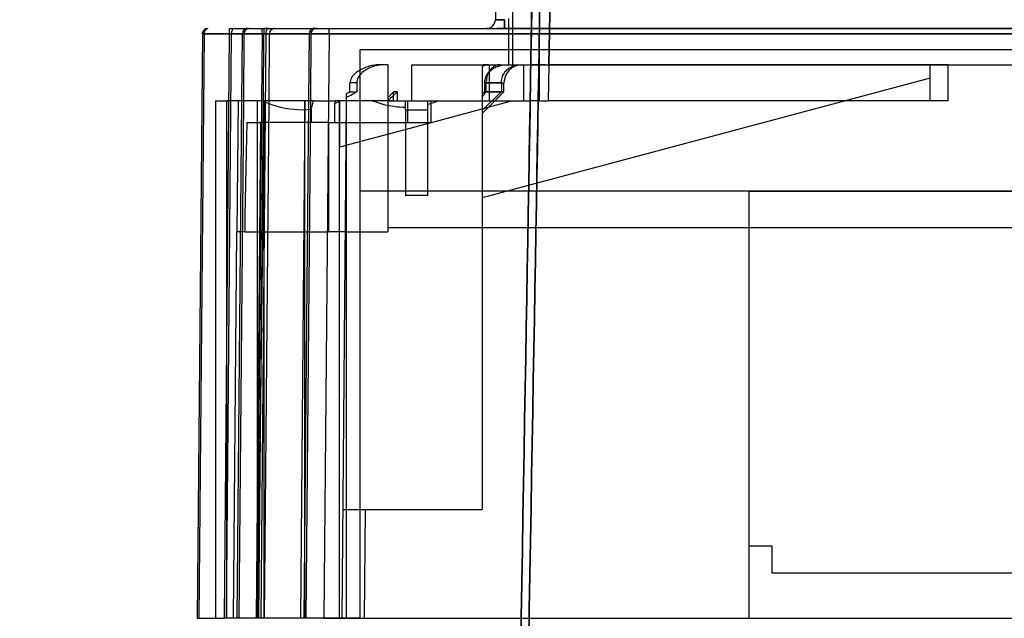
# Model space of a CAD drawing. Header units: millimetres. Extents: x -263 to 131, y -3009 to 324.
# Tile 1 of 9: x -263 to -154, y 192 to 258. Entities that reach past the tile are written whole.
import ezdxf

# ---------------------------------------------------------------- set-up
doc = ezdxf.new("R2010")
doc.units = ezdxf.units.MM
doc.layers.add('MAIN-1', color=7, linetype='Continuous')
doc.layers.add('MAIN-2', color=7, linetype='Continuous')

msp = doc.modelspace()

# ---------------------------------------------------------------- linework, layer by layer
at = {"layer": 'MAIN-1'}
for p, q in [((-209.19, 313.34), (-210.15, 258.1)), ((-206.24, 253.12), (-205.25, 309.45)), ((-203.25, 309.47), (-204.24, 253.12)), ((-208.25, 259.24), (-208.25, 253.12)), ((-210.15, 258.1), (-210.15, 258.1)), ((-210.15, 258.1), (-210.15, 258.1)), ((-210.15, 258.1), (-210.14, 258.1)), ((-210.14, 258.1), (-210.14, 258.1)), ((-210.14, 258.1), (-210.13, 258.1)), ((-210.13, 258.1), (-210.12, 258.1)), ((-210.12, 258.1), (-210.1, 258.1)), ((-210.1, 258.1), (-210.09, 258.1)), ((-210.09, 258.1), (-210.07, 258.1)), ((-210.07, 258.1), (-210.05, 258.1)), ((-210.05, 258.1), (-210.03, 258.1)), ((-210.03, 258.1), (-210.01, 258.1)), ((-210.01, 258.1), (-209.99, 258.09)), ((-209.99, 258.09), (-209.96, 258.09)), ((-209.96, 258.09), (-209.93, 258.09)), ((-209.93, 258.09), (-209.9, 258.09)), ((-209.9, 258.09), (-209.87, 258.09)), ((-209.87, 258.09), (-209.84, 258.09)), ((-209.84, 258.09), (-209.81, 258.09)), ((-209.81, 258.09), (-209.78, 258.09)), ((-209.78, 258.09), (-209.74, 258.09)), ((-209.74, 258.09), (-209.7, 258.09)), ((-209.7, 258.09), (-209.66, 258.1)), ((-209.66, 258.1), (-209.63, 258.1)), ((-209.63, 258.1), (-209.59, 258.1)), ((-209.59, 258.1), (-209.54, 258.1)), ((-209.54, 258.1), (-209.5, 258.1)), ((-209.5, 258.1), (-209.46, 258.1)), ((-209.46, 258.1), (-209.42, 258.1)), ((-209.42, 258.1), (-209.37, 258.1)), ((-209.37, 258.1), (-209.33, 258.1)), ((-209.33, 258.1), (-209.29, 258.1)), ((-209.29, 258.1), (-209.24, 258.1)), ((-209.24, 258.1), (-209.2, 258.1)), ((-209.2, 258.1), (-209.15, 258.1)), ((-209.15, 257.12), (-209.15, 258.1)), ((-208.65, 253.12), (-208.65, 258.22)), ((-237.65, 257.12), (-237.69, 257.12)), ((-237.62, 257.12), (-237.65, 257.12)), ((-237.59, 257.12), (-237.62, 257.12)), ((-237.55, 257.12), (-237.59, 257.12)), ((-237.53, 257.12), (-237.55, 257.12)), ((-237.5, 257.12), (-237.53, 257.12)), ((-237.45, 257.11), (-237.44, 257.11)), ((-237.44, 257.11), (-237.43, 257.11)), ((-237.43, 257.11), (-237.41, 257.11)), ((-237.41, 257.11), (-237.39, 257.12)), ((-237.39, 257.12), (-237.37, 257.12)), ((-237.37, 257.12), (-237.34, 257.12)), ((-235.74, 257.12), (-235.74, 256.52)), ((-235.64, 257.12), (-235.74, 257.12)), ((-235.55, 257.12), (-235.64, 257.12)), ((-235.47, 257.12), (-235.55, 257.12)), ((-235.39, 257.12), (-235.47, 257.12)), ((-235.31, 257.12), (-235.39, 257.12)), ((-235.24, 257.12), (-235.31, 257.12)), ((-234.65, 257.11), (-234.64, 257.11)), ((-234.64, 257.11), (-234.63, 257.11)), ((-234.6, 257.12), (-234.63, 257.12)), ((-234.63, 257.11), (-234.61, 257.11)), ((-234.61, 257.11), (-234.59, 257.12)), ((-234.58, 257.12), (-234.6, 257.12)), ((-234.59, 257.12), (-234.57, 257.12)), ((-234.57, 257.12), (-234.58, 257.12)), ((-234.57, 257.12), (-234.54, 257.12)), ((-234.55, 257.12), (-234.57, 257.12)), ((-234.54, 257.12), (-234.55, 257.12)), ((-234.54, 257.12), (-234.54, 257.12)), ((-230.25, 257.12), (-230.29, 257.12)), ((-230.22, 257.12), (-230.25, 257.12)), ((-230.19, 257.12), (-230.22, 257.12)), ((-230.15, 257.12), (-230.19, 257.12)), ((-230.13, 257.12), (-230.15, 257.12)), ((-230.1, 257.12), (-230.13, 257.12)), ((-230.05, 257.11), (-230.04, 257.11)), ((-230.04, 257.11), (-230.03, 257.11)), ((-230.03, 257.11), (-230.01, 257.11)), ((-230.01, 257.11), (-229.99, 257.12)), ((-229.99, 257.12), (-229.97, 257.12)), ((-229.97, 257.12), (-229.94, 257.12)), ((-211.15, 257.12), (-211.14, 257.12)), ((-211.14, 257.12), (-211.13, 257.12)), ((-211.13, 257.12), (-211.1, 257.12)), ((-211.1, 257.12), (-211.07, 257.12)), ((-211.07, 257.12), (-211.04, 257.12)), ((-211.04, 257.12), (-211, 257.12)), ((-209.92, 257.12), (-209.82, 257.12)), ((-209.82, 257.12), (-209.71, 257.12)), ((-209.71, 257.12), (-209.6, 257.12)), ((-209.6, 257.12), (-209.46, 257.12)), ((-209.46, 257.12), (-209.31, 257.12)), ((-209.31, 257.12), (-209.15, 257.12)), ((-242.54, 256.52), (-243.1, 191.92)), ((-242.36, 256.52), (-242.92, 191.92)), ((-242.36, 256.52), (-238.11, 256.52)), ((-238.18, 249.12), (-238.11, 256.52)), ((-238.09, 256.52), (-238.11, 256.52)), ((-238.08, 256.52), (-238.09, 256.52)), ((-238.06, 256.52), (-238.08, 256.52)), ((-238.05, 256.52), (-238.06, 256.52)), ((-238.03, 256.52), (-238.05, 256.52)), ((-238.02, 256.52), (-238.03, 256.52)), ((-238.01, 256.52), (-238.02, 256.52)), ((-238, 256.52), (-238.01, 256.52)), ((-237.99, 256.52), (-238, 256.52)), ((-237.94, 256.52), (-238, 249.12)), ((-237.98, 256.52), (-237.99, 256.52)), ((-237.97, 256.52), (-237.98, 256.52)), ((-237.96, 256.52), (-237.97, 256.52)), ((-237.95, 256.52), (-237.96, 256.52)), ((-237.94, 256.52), (-237.95, 256.52)), ((-237.95, 256.52), (-237.95, 256.52)), ((-237.94, 256.52), (-237.94, 256.52)), ((-237.94, 256.52), (-237.94, 256.52)), ((-237.94, 256.52), (-237.94, 256.52)), ((-237.94, 256.52), (-237.94, 256.52)), ((-237.94, 256.52), (-237.93, 256.52)), ((-237.93, 256.52), (-237.93, 256.52)), ((-237.93, 256.52), (-237.92, 256.52)), ((-237.92, 256.52), (-237.9, 256.52)), ((-237.9, 256.52), (-237.89, 256.52)), ((-237.89, 256.52), (-237.86, 256.52)), ((-237.86, 256.52), (-237.84, 256.53)), ((-237.84, 256.53), (-237.81, 256.53)), ((-237.81, 256.53), (-237.77, 256.53)), ((-237.77, 256.53), (-237.74, 256.53)), ((-237.74, 256.53), (-237.7, 256.53)), ((-237.7, 256.53), (-237.65, 256.53)), ((-237.65, 256.53), (-237.6, 256.53)), ((-237.6, 256.53), (-237.55, 256.53)), ((-237.55, 256.53), (-237.5, 256.53)), ((-237.5, 256.53), (-237.44, 256.53)), ((-237.44, 256.53), (-237.38, 256.53)), ((-237.38, 256.53), (-237.32, 256.53)), ((-237.32, 256.53), (-237.25, 256.53)), ((-237.25, 256.53), (-237.18, 256.53)), ((-237.18, 256.53), (-237.11, 256.53)), ((-237.11, 256.53), (-237.04, 256.53)), ((-237.04, 256.53), (-236.96, 256.53)), ((-236.96, 256.53), (-236.88, 256.53)), ((-236.88, 256.53), (-236.8, 256.53)), ((-236.8, 256.53), (-236.72, 256.53)), ((-236.72, 256.53), (-236.64, 256.53)), ((-236.64, 256.53), (-236.55, 256.53)), ((-236.55, 256.53), (-236.47, 256.53)), ((-236.47, 256.53), (-236.38, 256.53)), ((-236.38, 256.53), (-236.29, 256.52)), ((-236.29, 256.52), (-236.2, 256.52)), ((-236.2, 256.52), (-236.12, 256.52)), ((-236.12, 256.52), (-236.03, 256.52)), ((-236.03, 256.52), (-235.94, 256.52)), ((-235.94, 256.52), (-236, 249.12)), ((-235.94, 256.52), (-235.74, 256.52)), ((-235.8, 249.12), (-235.74, 256.52)), ((-235.71, 256.52), (-235.74, 256.52)), ((-235.68, 256.52), (-235.71, 256.52)), ((-235.66, 256.52), (-235.68, 256.52)), ((-235.63, 256.52), (-235.66, 256.52)), ((-235.6, 256.53), (-235.63, 256.52)), ((-235.58, 256.53), (-235.6, 256.53)), ((-235.55, 256.53), (-235.58, 256.53)), ((-235.53, 256.53), (-235.55, 256.53)), ((-235.5, 256.53), (-235.53, 256.53)), ((-235.48, 256.53), (-235.5, 256.53)), ((-235.45, 256.53), (-235.48, 256.53)), ((-235.43, 256.53), (-235.45, 256.53)), ((-235.41, 256.53), (-235.43, 256.53)), ((-235.38, 256.53), (-235.41, 256.53)), ((-235.36, 256.53), (-235.38, 256.53)), ((-235.34, 256.53), (-235.36, 256.53)), ((-235.32, 256.53), (-235.34, 256.53)), ((-235.3, 256.53), (-235.32, 256.53)), ((-235.28, 256.53), (-235.3, 256.53)), ((-235.27, 256.53), (-235.28, 256.53)), ((-235.25, 256.53), (-235.27, 256.53)), ((-235.24, 256.53), (-235.25, 256.53)), ((-235.22, 256.53), (-235.24, 256.53)), ((-235.21, 256.53), (-235.22, 256.53)), ((-235.2, 256.53), (-235.21, 256.53)), ((-235.18, 256.53), (-235.2, 256.53)), ((-235.14, 256.52), (-235.2, 249.12)), ((-235.17, 256.53), (-235.18, 256.53)), ((-235.16, 256.53), (-235.17, 256.53)), ((-235.17, 256.53), (-235.17, 256.53)), ((-235.15, 256.53), (-235.16, 256.53)), ((-235.14, 256.52), (-235.15, 256.52)), ((-235.15, 256.52), (-235.15, 256.53)), ((-235.14, 256.52), (-230.71, 256.52)), ((-235.14, 256.52), (-235.14, 256.52)), ((-235.14, 256.52), (-235.14, 256.52)), ((-235.14, 256.52), (-235.14, 256.52)), ((-230.78, 249.12), (-230.71, 256.52)), ((-230.69, 256.52), (-230.71, 256.52)), ((-230.68, 256.52), (-230.69, 256.52)), ((-230.66, 256.52), (-230.68, 256.52)), ((-230.65, 256.52), (-230.66, 256.52)), ((-230.63, 256.52), (-230.65, 256.52)), ((-230.62, 256.52), (-230.63, 256.52)), ((-230.61, 256.52), (-230.62, 256.52)), ((-230.6, 256.52), (-230.61, 256.52)), ((-230.59, 256.52), (-230.6, 256.52)), ((-230.54, 256.52), (-230.6, 249.12)), ((-230.58, 256.52), (-230.59, 256.52)), ((-230.57, 256.52), (-230.58, 256.52)), ((-230.56, 256.52), (-230.57, 256.52)), ((-230.55, 256.52), (-230.56, 256.52)), ((-230.54, 256.52), (-230.55, 256.52)), ((-230.55, 256.52), (-230.55, 256.52)), ((-230.54, 256.52), (-230.53, 256.52)), ((-230.54, 256.52), (-230.54, 256.52)), ((-230.54, 256.52), (-230.54, 256.52)), ((-230.54, 256.52), (-230.54, 256.52)), ((-230.54, 256.52), (-230.54, 256.52)), ((-230.53, 256.52), (-230.53, 256.52)), ((-230.53, 256.52), (-230.52, 256.52)), ((-230.52, 256.52), (-230.5, 256.52)), ((-230.5, 256.52), (-230.49, 256.52)), ((-230.49, 256.52), (-230.46, 256.52)), ((-230.46, 256.52), (-230.44, 256.53)), ((-230.44, 256.53), (-230.41, 256.53)), ((-230.41, 256.53), (-230.37, 256.53)), ((-230.37, 256.53), (-230.34, 256.53)), ((-230.34, 256.53), (-230.3, 256.53)), ((-230.3, 256.53), (-230.25, 256.53)), ((-230.25, 256.53), (-230.2, 256.53)), ((-230.2, 256.53), (-230.15, 256.53)), ((-230.15, 256.53), (-230.1, 256.53)), ((-230.1, 256.53), (-230.04, 256.53)), ((-230.04, 256.53), (-229.98, 256.53)), ((-229.98, 256.53), (-229.92, 256.53)), ((-229.92, 256.53), (-229.85, 256.53)), ((-229.85, 256.53), (-229.78, 256.53)), ((-229.78, 256.53), (-229.71, 256.53)), ((-229.71, 256.53), (-229.64, 256.53)), ((-229.64, 256.53), (-229.56, 256.53)), ((-229.56, 256.53), (-229.48, 256.53)), ((-229.48, 256.53), (-229.4, 256.53)), ((-229.4, 256.53), (-229.32, 256.53)), ((-229.32, 256.53), (-229.24, 256.53)), ((-229.24, 256.53), (-229.15, 256.53)), ((-229.15, 256.53), (-229.07, 256.53)), ((-229.07, 256.53), (-228.98, 256.53)), ((-228.98, 256.53), (-228.89, 256.52)), ((-228.89, 256.52), (-228.8, 256.52)), ((-228.8, 256.52), (-228.72, 256.52)), ((-228.72, 256.52), (-228.63, 256.52)), ((-228.63, 256.52), (-228.54, 256.52)), ((-228.54, 256.52), (-228.6, 249.12)), ((-228.54, 256.52), (-208.65, 256.52)), ((-208.25, 256.52), (-206.18, 256.52)), ((-225.11, 252.53), (-225.24, 252.45)), ((-224.97, 252.6), (-225.11, 252.53)), ((-224.82, 252.67), (-224.97, 252.6)), ((-224.67, 252.74), (-224.82, 252.67)), ((-224.52, 252.8), (-224.67, 252.74)), ((-224.38, 252.86), (-224.52, 252.8)), ((-224.23, 252.9), (-224.38, 252.86)), ((-224.09, 252.95), (-224.23, 252.9)), ((-223.94, 252.98), (-224.09, 252.95)), ((-223.78, 253.02), (-223.94, 252.98)), ((-223.62, 253.05), (-223.78, 253.02)), ((-223.46, 253.07), (-223.62, 253.05)), ((-223.3, 253.09), (-223.46, 253.07)), ((-223.14, 253.11), (-223.3, 253.09)), ((-222.99, 253.12), (-223.14, 253.11)), ((-222.84, 253.12), (-222.99, 253.12)), ((-222.04, 253.12), (-222.84, 253.12)), ((-222.04, 253.12), (-222.04, 239.12)), ((-219.37, 249.12), (-219.37, 253.12)), ((-219.37, 253.12), (-11.97, 253.12)), ((-226.17, 251.43), (-226.21, 251.28)), ((-226.11, 251.57), (-226.17, 251.43)), ((-226.04, 251.71), (-226.11, 251.57)), ((-225.95, 251.84), (-226.04, 251.71)), ((-225.85, 251.96), (-225.95, 251.84)), ((-225.74, 252.07), (-225.85, 251.96)), ((-225.62, 252.18), (-225.74, 252.07)), ((-225.49, 252.28), (-225.62, 252.18)), ((-225.37, 252.37), (-225.49, 252.28)), ((-225.24, 252.45), (-225.37, 252.37)), ((-226.24, 250.4), (-226.23, 250.55)), ((-226.24, 250.26), (-226.24, 250.4)), ((-226.21, 251.28), (-226.23, 251.12)), ((-226.23, 250.98), (-226.23, 251.12)), ((-226.23, 250.83), (-226.23, 250.98)), ((-226.23, 250.69), (-226.23, 250.83)), ((-226.23, 250.55), (-226.23, 250.69)), ((-226.6, 249.95), (-226.55, 249.97)), ((-226.6, 234.62), (-226.6, 249.95)), ((-226.55, 249.97), (-226.5, 250)), ((-226.5, 250), (-226.45, 250.02)), ((-226.45, 250.02), (-226.4, 250.04)), ((-226.4, 250.04), (-226.34, 250.07)), ((-226.34, 250.07), (-226.29, 250.09)), ((-226.29, 250.09), (-226.24, 250.12)), ((-226.24, 250.12), (-226.24, 250.26)), ((-222.04, 249.46), (-221.43, 250.12)), ((-221.9, 249.27), (-222.04, 249.13)), ((-221.75, 249.41), (-221.9, 249.27)), ((-221.6, 249.55), (-221.75, 249.41)), ((-221.46, 249.69), (-221.6, 249.55)), ((-221.31, 249.83), (-221.46, 249.69)), ((-221.01, 250.12), (-221.43, 250.12)), ((-221.16, 249.97), (-221.31, 249.83)), ((-221.01, 250.12), (-221.16, 249.97)), ((-221.01, 250.12), (-221.01, 249.12)), ((-238.6, 249.12), (-238.73, 234.62)), ((-235.96, 249.12), (-238.6, 249.12)), ((-235.41, 248.89), (-235.96, 249.12)), ((-230.27, 249.12), (-235.96, 249.12)), ((-234.88, 248.7), (-235.41, 248.89)), ((-234.37, 248.53), (-234.88, 248.7)), ((-233.86, 248.39), (-234.37, 248.53)), ((-233.37, 248.28), (-233.86, 248.39)), ((-232.89, 248.2), (-233.37, 248.28)), ((-232.41, 248.15), (-232.89, 248.2)), ((-230.51, 248.18), (-230.99, 248.13)), ((-230.51, 248.18), (-230.48, 248.3)), ((-230.51, 248.18), (-230.51, 246.72)), ((-230.48, 248.3), (-230.44, 248.43)), ((-230.44, 248.43), (-230.41, 248.57)), ((-230.41, 248.57), (-230.37, 248.7)), ((-230.37, 248.7), (-230.34, 248.84)), ((-230.34, 248.84), (-230.3, 248.98)), ((-230.3, 248.98), (-230.27, 249.12)), ((-230.27, 249.12), (-227.85, 249.12)), ((-227.91, 248.88), (-227.92, 248.84)), ((-227.83, 248.88), (-227.92, 248.84)), ((-227.92, 248.84), (-227.92, 246.72)), ((-227.9, 248.92), (-227.91, 248.88)), ((-227.89, 248.96), (-227.9, 248.92)), ((-227.88, 249), (-227.89, 248.96)), ((-227.87, 249.04), (-227.88, 249)), ((-227.86, 249.08), (-227.87, 249.04)), ((-227.85, 249.12), (-227.86, 249.08)), ((-227.24, 249.12), (-227.85, 249.12)), ((-227.73, 248.91), (-227.83, 248.88)), ((-227.63, 248.95), (-227.73, 248.91)), ((-227.54, 248.99), (-227.63, 248.95)), ((-227.44, 249.03), (-227.54, 248.99)), ((-227.34, 249.08), (-227.44, 249.03)), ((-227.24, 249.12), (-227.34, 249.08)), ((-226.6, 249.12), (-227.24, 249.12)), ((-221.01, 249.12), (-219.37, 249.12)), ((-231.94, 248.12), (-232.41, 248.15)), ((-231.46, 248.11), (-231.94, 248.12)), ((-230.99, 248.13), (-231.46, 248.11)), ((-237.63, 246.72), (-237.66, 245.06)), ((-237.63, 246.72), (-236.12, 246.72)), ((-236.12, 246.72), (-236.6, 191.92)), ((-228.6, 246.72), (-236.12, 246.72)), ((-228.6, 246.72), (-228.6, 234.62)), ((-228.6, 246.72), (-227.92, 246.72)), ((-237.66, 245.06), (-237.69, 243.37)), ((-237.69, 243.37), (-237.73, 241.66)), ((-237.73, 241.66), (-237.76, 239.93)), ((-237.76, 239.93), (-237.8, 238.18)), ((-182.1, 239.12), (-101.8, 239.12)), ((-237.8, 238.18), (-237.83, 236.41)), ((-237.83, 236.41), (-237.86, 234.62)), ((-239.1, 191.92), (-238.73, 234.62)), ((-237.86, 234.62), (-238.73, 234.62)), ((-226.6, 234.62), (-228.6, 234.62)), ((-182.1, 199.92), (-179.6, 199.92)), ((-179.6, 199.92), (-179.6, 196.92)), ((-179.6, 196.92), (-148.6, 196.92)), ((-229.1, 191.92), (-225.1, 191.92)), ((-225.1, 191.92), (-182.1, 191.92)), ((-182.1, 191.92), (-84.4, 191.92))]:
    msp.add_line(p, q, dxfattribs=at)
for centre, start in [((-237.34, 256.52), 101.1878), ((-234.54, 256.52), 101.1875), ((-229.94, 256.52), 101.1875)]:
    msp.add_arc(centre, 0.6, start, 179.5, dxfattribs=at)
for centre, major_axis in [((-233.07, -1337.2), (-28.8, -1652.23)), ((-233.95, -1337.19), (28.78, 1651.24))]:
    msp.add_ellipse(centre, major_axis=major_axis, ratio=0.000002, dxfattribs=at)
for centre, major_axis, ratio, start_param, end_param in [((-241.94, 256.52), (0, -0.6), 0.707107, 3.141593, 4.703662), ((-237.69, 256.52), (0, 0.6), 0.707107, 0, 1.56207), ((-235.94, 256.52), (0, -0.6), 0.000013, 1.580777, 3.216453), ((-230.29, 256.52), (0, 0.6), 0.707107, 0, 1.56207), ((-228.54, 256.52), (0, -0.6), 0.00002, 1.579565, 3.158258), ((-241.94, 256.52), (-0.6, 0.005), 0.003615, -0.785395, -0.000181)]:
    msp.add_ellipse(centre, major_axis=major_axis, ratio=ratio, start_param=start_param, end_param=end_param, dxfattribs=at)
at = {"layer": 'MAIN-2'}
for p, q in [((-205.26, 249.12), (-205.26, 309.34)), ((-204.24, 253.12), (-203.26, 309.34)), ((-210.14, 258.1), (-210.15, 258.1)), ((-210.15, 258.1), (-210.15, 258.1)), ((-210.15, 258.1), (-210.15, 258.1)), ((-210.13, 258.1), (-210.14, 258.1)), ((-210.14, 258.1), (-210.14, 258.1)), ((-210.12, 258.1), (-210.13, 258.1)), ((-210.1, 258.1), (-210.12, 258.1)), ((-210.09, 258.1), (-210.1, 258.1)), ((-210.07, 258.1), (-210.09, 258.1)), ((-210.05, 258.1), (-210.07, 258.1)), ((-210.03, 258.1), (-210.05, 258.1)), ((-210.01, 258.1), (-210.03, 258.1)), ((-209.99, 258.09), (-210.01, 258.1)), ((-209.96, 258.09), (-209.99, 258.09)), ((-209.93, 258.09), (-209.96, 258.09)), ((-209.9, 258.09), (-209.93, 258.09)), ((-209.87, 258.09), (-209.9, 258.09)), ((-209.84, 258.09), (-209.87, 258.09)), ((-209.81, 258.09), (-209.84, 258.09)), ((-209.78, 258.09), (-209.81, 258.09)), ((-209.74, 258.09), (-209.78, 258.09)), ((-209.7, 258.09), (-209.74, 258.09)), ((-209.66, 258.1), (-209.7, 258.09)), ((-209.63, 258.1), (-209.66, 258.1)), ((-209.59, 258.1), (-209.63, 258.1)), ((-209.54, 258.1), (-209.59, 258.1)), ((-209.5, 258.1), (-209.54, 258.1)), ((-209.46, 258.1), (-209.5, 258.1)), ((-209.42, 258.1), (-209.46, 258.1)), ((-209.37, 258.1), (-209.42, 258.1)), ((-209.33, 258.1), (-209.37, 258.1)), ((-209.29, 258.1), (-209.33, 258.1)), ((-209.24, 258.1), (-209.29, 258.1)), ((-209.2, 258.1), (-209.24, 258.1)), ((-209.15, 258.1), (-209.2, 258.1)), ((-209.15, 258.1), (-209.15, 257.12)), ((-242.44, 256.85), (-242.42, 256.88)), ((-242.42, 256.88), (-242.39, 256.91)), ((-242.39, 256.91), (-242.36, 256.94)), ((-242.36, 256.94), (-242.33, 256.97)), ((-242.33, 256.97), (-242.29, 257)), ((-242.29, 257), (-242.26, 257.02)), ((-242.26, 257.02), (-242.22, 257.05)), ((-242.22, 257.05), (-242.18, 257.07)), ((-242.18, 257.07), (-242.14, 257.08)), ((-242.14, 257.08), (-242.1, 257.09)), ((-242.1, 257.09), (-242.06, 257.11)), ((-242.06, 257.11), (-242.02, 257.11)), ((-242.02, 257.11), (-241.98, 257.12)), ((-241.98, 257.12), (-241.94, 257.12)), ((-241.94, 257.12), (-241.94, 257.12)), ((-241.94, 257.12), (-241.94, 257.12)), ((-239.54, 257.12), (127.34, 257.12)), ((-237.34, 257.12), (-237.34, 257.12)), ((-235.31, 257.12), (-235.21, 257.12)), ((-235.21, 257.12), (-235.12, 257.12)), ((-235.12, 257.12), (-235.05, 257.12)), ((-235.05, 257.12), (-235, 257.12)), ((-235, 257.12), (-234.96, 257.12)), ((-234.96, 257.12), (-234.91, 257.12)), ((-234.64, 257.12), (-234.61, 257.12)), ((-234.61, 257.12), (-234.59, 257.12)), ((-234.59, 257.12), (-234.57, 257.12)), ((-234.57, 257.12), (-234.56, 257.12)), ((-234.56, 257.12), (-234.56, 257.12)), ((-234.56, 257.12), (-234.55, 257.12)), ((-234.54, 257.12), (-234.54, 257.12)), ((-229.94, 257.12), (-229.94, 257.12)), ((-211.15, 257.12), (-211.15, 257.12)), ((-211.14, 257.12), (-211.15, 257.12)), ((-211.13, 257.12), (-211.14, 257.12)), ((-211.1, 257.12), (-211.13, 257.12)), ((-211.07, 257.12), (-211.1, 257.12)), ((-211.04, 257.12), (-211.07, 257.12)), ((-211, 257.12), (-211.04, 257.12)), ((-209.85, 257.12), (-209.97, 257.12)), ((-209.72, 257.12), (-209.85, 257.12)), ((-209.6, 257.12), (-209.72, 257.12)), ((-209.46, 257.12), (-209.6, 257.12)), ((-209.3, 257.12), (-209.46, 257.12)), ((-209.15, 257.12), (-209.3, 257.12)), ((-2.32, 257.12), (-209.15, 257.12)), ((-242.54, 256.52), (-243.1, 191.92)), ((-242.36, 256.52), (-242.92, 191.92)), ((-242.54, 256.52), (-242.53, 256.57)), ((-242.54, 256.52), (-242.54, 256.52)), ((-242.54, 256.52), (-242.53, 256.52)), ((-242.53, 256.52), (-242.54, 256.52)), ((-242.54, 256.52), (-242.54, 256.52)), ((-242.53, 256.61), (-242.52, 256.65)), ((-242.53, 256.57), (-242.53, 256.61)), ((-242.53, 256.52), (-242.5, 256.52)), ((-242.52, 256.52), (-242.53, 256.52)), ((-242.52, 256.65), (-242.51, 256.69)), ((-242.51, 256.52), (-242.52, 256.52)), ((-242.51, 256.69), (-242.5, 256.73)), ((-242.49, 256.52), (-242.51, 256.52)), ((-242.5, 256.73), (-242.48, 256.77)), ((-242.5, 256.52), (-242.45, 256.52)), ((-242.46, 256.53), (-242.49, 256.52)), ((-242.48, 256.77), (-242.46, 256.81)), ((-242.46, 256.81), (-242.44, 256.85)), ((-242.43, 256.53), (-242.46, 256.53)), ((-242.45, 256.52), (-242.38, 256.52)), ((-242.39, 256.53), (-242.43, 256.53)), ((-242.35, 256.53), (-242.39, 256.53)), ((-242.38, 256.52), (-242.29, 256.52)), ((-242.36, 256.52), (-235.14, 256.52)), ((-242.3, 256.53), (-242.35, 256.53)), ((-242.24, 256.53), (-242.3, 256.53)), ((-242.29, 256.52), (-242.18, 256.52)), ((-242.18, 256.53), (-242.24, 256.53)), ((-242.18, 256.52), (-242.05, 256.53)), ((-242.11, 256.53), (-242.18, 256.53)), ((-242.04, 256.53), (-242.11, 256.53)), ((-242.05, 256.53), (-241.91, 256.53)), ((-241.96, 256.53), (-242.04, 256.53)), ((-241.88, 256.53), (-241.96, 256.53)), ((-241.91, 256.53), (-241.74, 256.53)), ((-241.8, 256.53), (-241.88, 256.53)), ((-241.71, 256.53), (-241.8, 256.53)), ((-241.74, 256.53), (-241.57, 256.53)), ((-241.61, 256.53), (-241.71, 256.53)), ((-241.51, 256.53), (-241.61, 256.53)), ((-241.57, 256.53), (-241.37, 256.53)), ((-241.41, 256.53), (-241.51, 256.53)), ((-241.3, 256.53), (-241.41, 256.53)), ((-241.37, 256.53), (-241.16, 256.53)), ((-241.19, 256.53), (-241.3, 256.53)), ((-241.08, 256.53), (-241.19, 256.53)), ((-241.16, 256.53), (-240.93, 256.53)), ((-240.96, 256.53), (-241.08, 256.53)), ((-240.84, 256.53), (-240.96, 256.53)), ((-240.93, 256.53), (-240.69, 256.52)), ((-240.72, 256.53), (-240.84, 256.53)), ((-240.59, 256.53), (-240.72, 256.53)), ((-240.69, 256.52), (-240.44, 256.52)), ((-240.46, 256.53), (-240.59, 256.53)), ((-240.34, 256.53), (-240.46, 256.53)), ((-240.44, 256.52), (-240.18, 256.52)), ((-240.2, 256.52), (-240.34, 256.53)), ((-240.07, 256.52), (-240.2, 256.52)), ((-240.18, 256.52), (-239.9, 256.52)), ((-240.1, 191.92), (-239.54, 256.52)), ((-239.94, 256.52), (-240.07, 256.52)), ((-239.81, 256.52), (-239.94, 256.52)), ((-239.9, 256.52), (-239.62, 256.52)), ((-239.89, 191.92), (-239.33, 256.52)), ((-239.67, 256.52), (-239.81, 256.52)), ((-239.54, 256.52), (-239.67, 256.52)), ((-239.62, 256.52), (-239.33, 256.52)), ((127.34, 256.52), (-239.54, 256.52)), ((-235.52, 256.52), (-239.33, 256.52)), ((-235.52, 256.52), (-236.08, 191.92)), ((-235.52, 256.52), (-235.49, 256.52)), ((-235.49, 256.52), (-235.45, 256.52)), ((-235.45, 256.52), (-235.42, 256.52)), ((-235.42, 256.52), (-235.39, 256.52)), ((-235.39, 256.52), (-235.36, 256.52)), ((-235.36, 256.52), (-235.33, 256.52)), ((-235.33, 256.52), (-235.3, 256.53)), ((-235.3, 256.53), (-235.28, 256.53)), ((-235.28, 256.53), (-235.25, 256.53)), ((-235.25, 256.53), (-235.23, 256.53)), ((-235.23, 256.53), (-235.21, 256.53)), ((-235.21, 256.53), (-235.19, 256.53)), ((-235.19, 256.53), (-235.18, 256.52)), ((-235.18, 256.52), (-235.17, 256.52)), ((-235.17, 256.52), (-235.16, 256.52)), ((-235.16, 256.52), (-235.15, 256.52)), ((-235.15, 256.52), (-235.14, 256.52)), ((-235.13, 256.56), (-235.14, 256.55)), ((-235.14, 256.55), (-235.14, 256.54)), ((-235.14, 256.54), (-235.14, 256.52)), ((-235.14, 256.52), (-235.14, 256.52)), ((-235.14, 256.52), (-235.14, 256.52)), ((-235.14, 256.52), (-235.14, 256.52)), ((-235.13, 256.6), (-235.13, 256.59)), ((-235.13, 256.59), (-235.13, 256.58)), ((-235.13, 256.58), (-235.13, 256.56)), ((-208.65, 256.52), (-208.25, 256.52)), ((-206.18, 256.52), (93.99, 256.52)), ((-225.1, 254.82), (107.7, 254.82)), ((-225.1, 191.92), (-225.1, 254.82)), ((-225.1, 254.82), (-225.1, 254.82)), ((-224.51, 252.52), (-224.63, 252.44)), ((-224.38, 252.6), (-224.51, 252.52)), ((-224.24, 252.67), (-224.38, 252.6)), ((-224.11, 252.74), (-224.24, 252.67)), ((-223.97, 252.8), (-224.11, 252.74)), ((-223.83, 252.85), (-223.97, 252.8)), ((-223.69, 252.9), (-223.83, 252.85)), ((-223.55, 252.95), (-223.69, 252.9)), ((-223.41, 252.98), (-223.55, 252.95)), ((-223.27, 253.02), (-223.41, 252.98)), ((-223.12, 253.05), (-223.27, 253.02)), ((-222.97, 253.07), (-223.12, 253.05)), ((-222.82, 253.09), (-222.97, 253.07)), ((-222.67, 253.11), (-222.82, 253.09)), ((-222.52, 253.12), (-222.67, 253.11)), ((-222.38, 253.12), (-222.52, 253.12)), ((-222.04, 253.12), (-222.04, 253.12)), ((-211.6, 253.09), (-211.6, 249.12)), ((-210.82, 253.12), (-210.82, 249.12)), ((-210.68, 252.59), (-210.77, 252.48)), ((-210.69, 252.46), (-210.6, 252.54)), ((-210.59, 252.69), (-210.68, 252.59)), ((-210.6, 252.54), (-210.5, 252.62)), ((-210.48, 252.79), (-210.59, 252.69)), ((-210.5, 252.62), (-210.39, 252.69)), ((-210.37, 252.88), (-210.48, 252.79)), ((-210.39, 252.69), (-210.28, 252.76)), ((-210.26, 252.95), (-210.37, 252.88)), ((-210.28, 252.76), (-210.17, 252.82)), ((-210.15, 253.01), (-210.26, 252.95)), ((-210.17, 252.82), (-210.05, 252.88)), ((-210.03, 253.06), (-210.15, 253.01)), ((-210.05, 252.88), (-209.93, 252.93)), ((-209.9, 253.09), (-210.03, 253.06)), ((-209.93, 252.93), (-209.82, 252.97)), ((-209.78, 253.11), (-209.9, 253.09)), ((-209.82, 252.97), (-209.7, 253.01)), ((-209.66, 253.12), (-209.78, 253.11)), ((-209.7, 253.01), (-209.57, 253.04)), ((-209.57, 253.04), (-209.45, 253.07)), ((-209.45, 253.07), (-209.32, 253.09)), ((-209.32, 253.09), (-209.19, 253.11)), ((-209.19, 253.11), (-209.06, 253.12)), ((-209.06, 253.12), (-208.94, 253.12)), ((-208.93, 252.49), (-208.83, 252.58)), ((-208.83, 252.58), (-208.73, 252.67)), ((-208.73, 252.67), (-208.61, 252.76)), ((-208.65, 253.12), (-208.65, 253.12)), ((-208.61, 252.76), (-208.49, 252.83)), ((-208.49, 252.83), (-208.37, 252.9)), ((-208.37, 252.9), (-208.25, 252.96)), ((-208.25, 253.12), (-208.25, 253.12)), ((-208.25, 252.96), (-208.13, 253)), ((-208.13, 253), (-207.99, 253.04)), ((-207.99, 253.04), (-207.86, 253.08)), ((-207.86, 253.08), (-207.72, 253.1)), ((-207.72, 253.1), (-207.58, 253.11)), ((-207.58, 253.11), (-207.44, 253.12)), ((-207.02, 249.12), (-207.02, 253.12)), ((-206.31, 249.12), (-206.24, 253.12)), ((-206.24, 253.14), (-206.24, 253.14)), ((-206.24, 253.14), (-206.23, 253.13)), ((-206.24, 253.12), (-206.24, 253.12)), ((-206.23, 253.13), (-206.22, 253.13)), ((-206.22, 253.13), (-206.21, 253.13)), ((-206.21, 253.13), (-206.19, 253.13)), ((-206.19, 253.13), (-206.17, 253.13)), ((-206.17, 253.13), (-206.14, 253.13)), ((-206.14, 253.13), (-206.11, 253.13)), ((-206.11, 253.13), (-206.08, 253.13)), ((-206.08, 253.13), (-206.04, 253.13)), ((-206.04, 253.13), (-206, 253.13)), ((-206, 253.13), (-205.96, 253.13)), ((-205.96, 253.13), (-205.91, 253.13)), ((-205.91, 253.13), (-205.86, 253.13)), ((-205.86, 253.13), (-205.8, 253.13)), ((-205.8, 253.13), (-205.75, 253.13)), ((-205.75, 253.13), (-205.69, 253.13)), ((-205.69, 253.13), (-205.62, 253.13)), ((-205.62, 253.13), (-205.56, 253.13)), ((-205.56, 253.13), (-205.49, 253.13)), ((-205.49, 253.13), (-205.42, 253.13)), ((-205.42, 253.13), (-205.34, 253.13)), ((-205.34, 253.13), (-205.27, 253.13)), ((-205.27, 253.13), (-205.19, 253.13)), ((-205.19, 253.13), (-205.11, 253.13)), ((-205.11, 253.13), (-205.03, 253.13)), ((-205.03, 253.13), (-204.94, 253.13)), ((-204.94, 253.13), (-204.86, 253.13)), ((-204.86, 253.13), (-204.77, 253.13)), ((-204.77, 253.13), (-204.69, 253.13)), ((-204.69, 253.13), (-204.6, 253.12)), ((-204.6, 253.12), (-204.51, 253.12)), ((-204.51, 253.12), (-204.42, 253.12)), ((-204.42, 253.12), (-204.33, 253.12)), ((-204.33, 253.12), (-204.24, 253.12)), ((-204.24, 253.12), (-204.31, 249.12)), ((-160.1, 253.12), (-204.24, 253.12)), ((-162.1, 249.12), (-162.1, 253.12)), ((-162.1, 253.12), (-162.1, 253.12)), ((-162.1, 253.12), (-162.1, 253.12)), ((-160.1, 253.12), (-160.1, 253.12)), ((-160.1, 249.12), (-160.1, 253.12)), ((-225.39, 251.55), (-225.44, 251.41)), ((-225.33, 251.69), (-225.39, 251.55)), ((-225.26, 251.82), (-225.33, 251.69)), ((-225.17, 251.94), (-225.26, 251.82)), ((-225.07, 252.05), (-225.17, 251.94)), ((-224.97, 252.16), (-225.07, 252.05)), ((-224.86, 252.26), (-224.97, 252.16)), ((-224.74, 252.36), (-224.86, 252.26)), ((-224.63, 252.44), (-224.74, 252.36)), ((-162.1, 251.65), (-211.6, 238.39)), ((-211.31, 251.37), (-211.29, 251.5)), ((-211.29, 251.5), (-211.25, 251.62)), ((-211.25, 251.62), (-211.21, 251.74)), ((-211.21, 251.74), (-211.16, 251.86)), ((-211.15, 251.45), (-211.17, 251.28)), ((-211.16, 251.86), (-211.1, 251.96)), ((-211.12, 251.61), (-211.15, 251.45)), ((-211.09, 251.77), (-211.12, 251.61)), ((-211.1, 251.96), (-211.03, 252.07)), ((-211.05, 251.92), (-211.09, 251.77)), ((-210.99, 252.07), (-211.05, 251.92)), ((-211.03, 252.07), (-210.95, 252.18)), ((-210.92, 252.21), (-210.99, 252.07)), ((-210.95, 252.18), (-210.87, 252.28)), ((-210.85, 252.35), (-210.92, 252.21)), ((-210.87, 252.28), (-210.78, 252.38)), ((-210.77, 252.48), (-210.85, 252.35)), ((-210.78, 252.38), (-210.69, 252.46)), ((-209.47, 251.39), (-209.44, 251.53)), ((-209.44, 251.53), (-209.41, 251.67)), ((-209.41, 251.67), (-209.37, 251.8)), ((-209.37, 251.8), (-209.32, 251.92)), ((-209.32, 251.92), (-209.26, 252.04)), ((-209.26, 252.04), (-209.19, 252.16)), ((-209.19, 252.16), (-209.11, 252.28)), ((-209.11, 252.28), (-209.02, 252.39)), ((-209.02, 252.39), (-208.93, 252.49)), ((-162.1, 251.65), (-162.1, 251.65)), ((-225.48, 251.12), (-226.23, 251.12)), ((-225.47, 251.27), (-225.48, 251.12)), ((-225.48, 251.12), (-225.48, 250.12)), ((-225.44, 251.41), (-225.47, 251.27)), ((-211.34, 251.12), (-211.33, 251.24)), ((-211.34, 251.12), (-209.2, 251.12)), ((-211.34, 251.12), (-211.34, 250.98)), ((-211.34, 250.98), (-211.34, 250.83)), ((-211.34, 250.83), (-211.34, 250.69)), ((-211.34, 250.69), (-211.34, 250.55)), ((-211.34, 250.55), (-211.34, 250.4)), ((-211.34, 250.4), (-211.34, 250.26)), ((-211.33, 251.24), (-211.31, 251.37)), ((-211.17, 251.28), (-211.17, 251.12)), ((-211.17, 250.12), (-211.17, 251.12)), ((-209.49, 251.12), (-211.17, 251.12)), ((-209.49, 251.25), (-209.47, 251.39)), ((-209.49, 251.12), (-209.49, 251.25)), ((-209.49, 251.12), (-209.49, 250.12)), ((-209.2, 250.12), (-209.2, 251.12)), ((-226.6, 249.53), (-226.44, 249.61)), ((-226.44, 249.61), (-226.28, 249.69)), ((-226.28, 249.69), (-226.12, 249.77)), ((-226.24, 250.12), (-225.48, 250.12)), ((-226.12, 249.77), (-225.96, 249.85)), ((-225.96, 249.85), (-225.8, 249.94)), ((-225.8, 249.94), (-225.64, 250.03)), ((-225.64, 250.03), (-225.48, 250.12)), ((-221.43, 249.12), (-221.43, 250.12)), ((-209.2, 250.12), (-211.6, 247.72)), ((-211.6, 249.56), (-211.54, 249.64)), ((-211.54, 249.64), (-211.48, 249.72)), ((-211.48, 249.72), (-211.42, 249.8)), ((-211.42, 249.8), (-211.35, 249.88)), ((-211.35, 249.88), (-211.29, 249.96)), ((-211.34, 250.26), (-211.34, 250.12)), ((-209.2, 250.12), (-211.34, 250.12)), ((-211.29, 249.96), (-211.23, 250.04)), ((-211.23, 250.04), (-211.17, 250.12)), ((-211.17, 250.12), (-209.49, 250.12)), ((-210.11, 249.52), (-210.41, 249.22)), ((-209.8, 249.82), (-210.11, 249.52)), ((-209.49, 250.12), (-209.8, 249.82)), ((-241.1, 249.12), (-241.1, 249.12)), ((-241.1, 249.12), (-239.82, 249.12)), ((-241.1, 249.12), (-241.1, 191.92)), ((-238.6, 249.12), (-239.82, 249.12)), ((-239.82, 191.92), (-239.82, 249.12)), ((-238.68, 191.92), (-238.18, 249.12)), ((-238.6, 249.12), (-238.6, 249.12)), ((-238, 249.12), (-238.5, 191.92)), ((-236, 249.12), (-236.5, 191.92)), ((-236.47, 249.12), (-236.47, 249.12)), ((-236.47, 249.12), (-236.47, 191.92)), ((-236.37, 191.92), (-235.67, 249.12)), ((-236.3, 191.92), (-235.8, 249.12)), ((-235.7, 191.92), (-235.7, 249.12)), ((-235.2, 249.12), (-235.7, 191.92)), ((-235.7, 249.12), (-235.7, 249.12)), ((-235.2, 249.12), (-235.2, 249.12)), ((-231.2, 249.12), (-231.7, 191.92)), ((-231.28, 191.92), (-230.78, 249.12)), ((-231.2, 249.12), (-231.2, 249.12)), ((-231.2, 249.12), (-231.2, 249.12)), ((-231.2, 249.12), (-231.2, 249.12)), ((-231.2, 191.92), (-231.2, 249.12)), ((-230.6, 249.12), (-231.1, 191.92)), ((-228.6, 249.12), (-229.1, 191.92)), ((-227.4, 249.12), (-227.4, 249.12)), ((-227.4, 243.99), (-227.4, 249.12)), ((-227.4, 249.12), (-227.4, 249.12)), ((-227.4, 249.12), (-227.4, 243.99)), ((-227.1, 191.92), (-226.6, 249.12)), ((-226.6, 191.92), (-226.6, 249.12)), ((-226.6, 249.12), (-226.6, 249.12)), ((-226.6, 249.12), (-226.6, 249.12)), ((-222.04, 249.12), (-226.6, 249.12)), ((-226.6, 249.12), (-226.6, 249.12)), ((-226.6, 249.12), (-226.6, 249.12)), ((-223.73, 249.12), (-223.38, 249)), ((-223.38, 249), (-223.04, 248.89)), ((-223.04, 248.89), (-222.7, 248.79)), ((-222.7, 248.79), (-222.36, 248.7)), ((-222.36, 248.7), (-222.03, 248.63)), ((-222.04, 249.12), (-222.04, 249.12)), ((-221.43, 249.12), (-222.04, 249.12)), ((-222.04, 249.12), (-221.01, 249.12)), ((-222.03, 248.63), (-221.7, 248.57)), ((-221.7, 248.57), (-221.38, 248.52)), ((-221.43, 249.12), (-221.01, 249.12)), ((-221.38, 248.52), (-221.06, 248.48)), ((-221.06, 248.48), (-220.74, 248.45)), ((-220.74, 248.45), (-220.42, 248.43)), ((-220.42, 248.43), (-220.1, 248.43)), ((-220.1, 249.12), (-220.1, 249.12)), ((-220.1, 248.12), (-220.1, 249.12)), ((-219.84, 246.72), (-219.84, 249.12)), ((-219.37, 249.12), (-206.31, 249.12)), ((-217.6, 249.12), (-217.6, 249.12)), ((-217.6, 248.12), (-217.6, 249.12)), ((-217.6, 248.76), (-217.44, 248.8)), ((-217.44, 248.8), (-217.28, 248.85)), ((-217.28, 248.85), (-217.12, 248.9)), ((-217.26, 246.71), (-217.26, 249.12)), ((-208.25, 249.12), (-217.25, 246.71)), ((-217.12, 248.9), (-216.96, 248.95)), ((-216.96, 248.95), (-216.79, 249)), ((-216.79, 249), (-216.63, 249.06)), ((-216.63, 249.06), (-216.47, 249.12)), ((-211.6, 249.12), (-211.6, 249.12)), ((-211.6, 249.12), (-211.6, 203.92)), ((-211.3, 248.36), (-211.6, 248.08)), ((-211.01, 248.65), (-211.3, 248.36)), ((-210.71, 248.93), (-211.01, 248.65)), ((-210.41, 249.22), (-210.71, 248.93)), ((-208.25, 249.12), (-208.25, 249.12)), ((-208.25, 249.12), (-208.25, 249.12)), ((-208.25, 249.12), (-208.25, 249.12)), ((-206.31, 249.12), (-206.31, 249.12)), ((-205.26, 249.12), (-206.31, 249.12)), ((-206.31, 249.12), (-206.31, 249.12)), ((-205.26, 249.12), (-205.26, 249.12)), ((-205.26, 249.12), (-204.31, 249.12)), ((-160.1, 249.12), (-204.31, 249.12)), ((-162.1, 249.12), (-162.1, 249.12)), ((-160.1, 249.12), (-160.1, 249.12)), ((-220.1, 248.12), (-217.6, 248.12)), ((-220.1, 248.12), (-220.1, 238.64)), ((-217.6, 238.64), (-217.6, 248.12)), ((-228.6, 246.72), (-228.6, 246.72)), ((-227.92, 246.72), (-217.26, 246.72)), ((-217.25, 246.71), (-227.4, 243.99)), ((-227.4, 243.99), (-227.4, 243.99)), ((-227.4, 243.99), (-227.4, 243.99)), ((-227.4, 191.92), (-227.4, 243.99)), ((-226.64, 244.19), (-226.64, 244.19)), ((-226.6, 244.2), (-226.6, 244.2)), ((-225.1, 239.12), (-225.1, 239.12)), ((-182.1, 239.12), (-225.1, 239.12)), ((-222.04, 239.12), (-222.04, 234.62)), ((-222.04, 239.12), (-222.04, 239.12)), ((-222.04, 239.12), (-222.04, 239.12)), ((-217.6, 238.64), (-220.1, 238.64)), ((-211.6, 238.39), (-211.6, 238.39)), ((-182.1, 239.12), (-182.1, 239.12)), ((-84.4, 239.12), (-182.1, 239.12)), ((-182.1, 239.12), (-182.1, 239.12)), ((-182.1, 191.92), (-182.1, 239.12)), ((-222.04, 235.12), (-222.04, 235.12)), ((-222.04, 235.12), (-101.8, 235.12)), ((-238.73, 234.62), (-238.73, 234.62)), ((-237.86, 234.62), (-228.6, 234.62)), ((-228.6, 234.62), (-228.6, 234.62)), ((-226.6, 234.62), (-222.04, 234.62)), ((-226.6, 234.62), (-226.6, 234.62)), ((-222.04, 234.62), (-222.04, 234.62)), ((-227, 203.92), (-227, 203.92)), ((-227, 203.92), (-211.6, 203.92)), ((-224.6, 191.9), (-224.5, 203.92)), ((-211.6, 203.92), (-211.6, 203.92)), ((-182.1, 199.92), (-182.1, 199.92)), ((-179.6, 199.92), (-179.6, 199.92)), ((-243.1, 191.92), (-243.1, 191.92)), ((-243.1, 191.92), (-243.1, 191.92)), ((-243.1, 191.92), (-240.1, 191.92)), ((-241.1, 191.92), (-241.1, 191.92)), ((-225.1, 191.92), (-240.1, 191.92)), ((-239.1, 191.92), (-239.1, 191.92)), ((-238.5, 191.92), (-238.5, 191.92)), ((-236.47, 191.92), (-236.47, 191.92)), ((-235.7, 191.92), (-235.7, 191.92)), ((-235.7, 191.92), (-235.7, 191.92)), ((-235.7, 191.92), (-235.7, 191.92)), ((-231.7, 191.92), (-231.7, 191.92)), ((-231.7, 191.92), (-231.7, 191.92)), ((-231.2, 191.92), (-231.2, 191.92)), ((-231.1, 191.92), (-231.1, 191.92)), ((-227.4, 191.92), (-227.4, 191.92)), ((-227.1, 191.92), (-227.1, 191.92)), ((-226.6, 191.92), (-226.6, 191.92)), ((-225.1, 191.92), (-224.6, 191.92)), ((-225.1, 191.92), (-225.1, 191.92)), ((-182.1, 191.92), (-182.1, 191.92)), ((-182.1, 191.92), (-84.4, 191.92))]:
    msp.add_line(p, q, dxfattribs=at)
for centre, radius, start, end in [((-211.15, 258.12), 1, 270.0001, 359), ((-237.34, 256.52), 0.6, 90.0003, 101.1878), ((-234.54, 256.52), 0.6, 90, 101.1875), ((-229.94, 256.52), 0.6, 90, 101.1875), ((-207.2, 251.12), 2, 90, 180)]:
    msp.add_arc(centre, radius, start, end, dxfattribs=at)
for centre, major_axis, ratio, start_param, end_param in [((-241.94, 256.52), (-0.05, -0.598), 1, -3.058452, -1.496381), ((-241.94, 256.52), (0, -0.6), 0.707107, -2.190395, -1.579526), ((-241.94, 256.52), (0, -0.6), 0.707107, 3.141593, 4.09279), ((-239.54, 256.52), (0, -0.6), 0.000012, 1.577345, 3.227098), ((-239.11, 256.52), (0, -0.6), 0.358331, 3.141556, 4.70582), ((-235.31, 256.52), (0, 0.6), 0.358375, 0.000007, 1.56207), ((-241.94, 256.52), (-0.6, 0.005), 0.003615, -0.785246, -0.000181), ((-211.62, 250.73), (-3.11, -0.87), 0.715512, -1.945058, -1.777425), ((-210.95, 251.11), (0, -2.01), 0.75471, 3.14159, 3.579625), ((-211.47, 250.07), (-1.2, -0.95), 0.024745, 1.444927, 1.655733)]:
    msp.add_ellipse(centre, major_axis=major_axis, ratio=ratio, start_param=start_param, end_param=end_param, dxfattribs=at)

doc.saveas('drawing.dxf')
